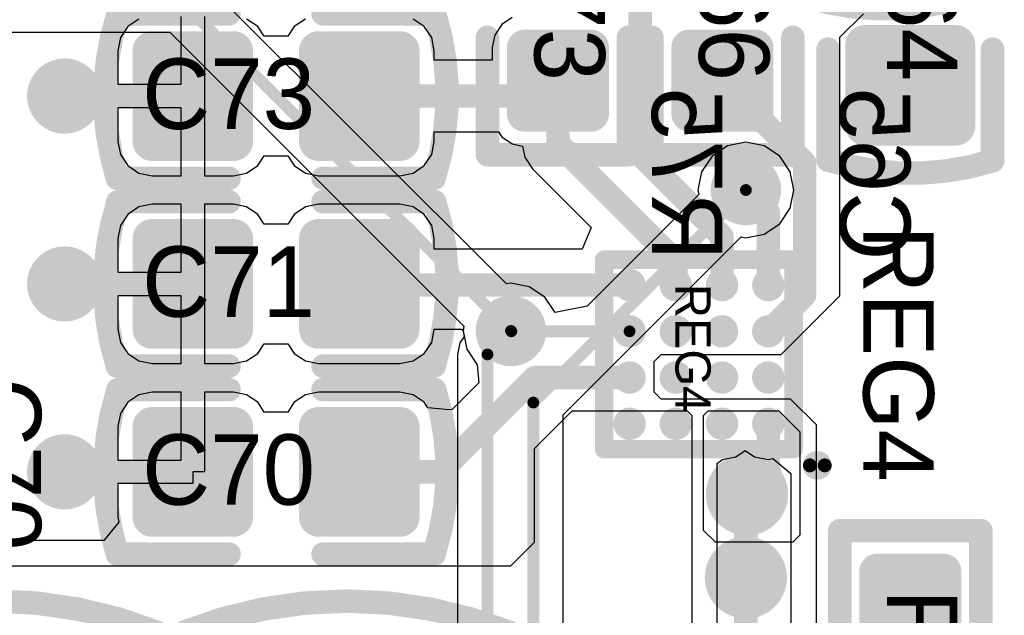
# Model space of a CAD drawing. Header units: millimetres. Extents: x 1.4 to 10.4, y 0 to 10.9.
# Tile 54 of 177: x 4.461 to 4.88, y 4.374 to 4.628. Entities that reach past the tile are written whole.
import ezdxf

# ---------------------------------------------------------------- set-up
doc = ezdxf.new("R2010")
doc.units = ezdxf.units.MM
doc.header["$MEASUREMENT"] = 0
for name, color, linetype in [('BottomLayer', 5, 'Continuous'), ('BottomOverlay', 54, 'Continuous'), ('DrillDrawing', 1, 'Continuous'), ('DrillGuide', 244, 'Continuous'), ('InternalPlane1', 76, 'Continuous'), ('InternalPlane2', 16, 'Continuous'), ('Mechanical31', 56, 'Continuous'), ('MultiLayer', 9, 'Continuous'), ('TopLayer', 1, 'Continuous'), ('TopOverlay', 2, 'Continuous'), ('TopPaste', 8, 'Continuous'), ('TopSolder', 216, 'Continuous')]:
    doc.layers.add(name, color=color, linetype=linetype)

msp = doc.modelspace()

# ---------------------------------------------------------------- linework, layer by layer
at = {"layer": 'BottomLayer'}
for p, q in [((4.66803, 4.515), (4.53901, 4.64401)), ((4.27294, 4.62226), (4.52472, 4.62226)), ((4.52472, 4.62226), (4.65, 4.49697)), ((4.7622, 4.57384), (4.75558, 4.56942)), ((4.77, 4.57539), (4.7622, 4.57384)), ((4.7778, 4.57384), (4.77, 4.57539)), ((4.78442, 4.56942), (4.7778, 4.57384)), ((4.75558, 4.56942), (4.75116, 4.5628)), ((4.78884, 4.5628), (4.78442, 4.56942)), ((4.75116, 4.5628), (4.74961, 4.555)), ((4.79039, 4.555), (4.78884, 4.5628)), ((4.75, 4.55302), (4.7025, 4.50552)), ((4.74961, 4.555), (4.75, 4.55302)), ((4.78884, 4.5472), (4.79039, 4.555)), ((4.78442, 4.54058), (4.78884, 4.5472)), ((4.7778, 4.53616), (4.78442, 4.54058)), ((4.69226, 4.45923), (4.76802, 4.535)), ((4.76802, 4.535), (4.77, 4.53461)), ((4.77, 4.53461), (4.7778, 4.53616)), ((4.67, 4.51539), (4.66803, 4.515)), ((4.6778, 4.51384), (4.67, 4.51539)), ((4.68442, 4.50942), (4.6778, 4.51384)), ((4.68884, 4.5028), (4.68442, 4.50942)), ((4.7025, 4.50552), (4.68884, 4.5028)), ((4.65, 4.49697), (4.64961, 4.495)), ((4.64961, 4.495), (4.65008, 4.49265)), ((4.64823, 4.48988), (4.64726, 4.485)), ((4.65008, 4.49265), (4.64823, 4.48988)), ((4.64726, 4.485), (4.64726, 4.11938)), ((4.69226, 4.10054), (4.69226, 4.45923))]:
    msp.add_line(p, q, dxfattribs=at)
for points, const_width in [([(4.53, 4.635), (4.67, 4.495)], 0.005), ([(4.67951, 4.46451), (4.77, 4.555)], 0.005), ([(4.66, 4.485), (4.67, 4.495)], 0.005), ([(4.66, 4.10384), (4.66, 4.485)], 0.005), ([(4.67951, 4.085), (4.67951, 4.46451)], 0.005), ([(4.77047, 4.42547), (4.78, 4.435)], 0.01), ([(4.77, 4.425), (4.77047, 4.42547)], 0.01), ([(4.77, 4.39), (4.77, 4.425)], 0.01), ([(4.77, 4.36043), (4.77, 4.39)], 0.01)]:
    msp.add_lwpolyline(points, dxfattribs=dict(at, const_width=const_width))
for points, const_width in [([(4.474, 4.595, 1), (4.486, 4.595, 1)], 0.012), ([(4.765, 4.555, 1), (4.775, 4.555, 1)], 0.01), ([(4.76875, 4.555, 1), (4.77125, 4.555, 1)], 0.0025), ([(4.474, 4.515, 1), (4.486, 4.515, 1)], 0.012), ([(4.665, 4.495, 1), (4.675, 4.495, 1)], 0.01), ([(4.66875, 4.495, 1), (4.67125, 4.495, 1)], 0.0025), ([(4.66875, 4.495, 1), (4.67125, 4.495, 1)], 0.0025), ([(4.65875, 4.485, 1), (4.66125, 4.485, 1)], 0.0025), ([(4.65875, 4.485, 1), (4.66125, 4.485, 1)], 0.0025), ([(4.67826, 4.46451, 1), (4.68076, 4.46451, 1)], 0.0025), ([(4.67826, 4.46451, 1), (4.68076, 4.46451, 1)], 0.0025), ([(4.474, 4.435, 1), (4.486, 4.435, 1)], 0.012), ([(4.76297, 4.42547, 1), (4.77797, 4.42547, 1)], 0.015), ([(4.7775, 4.435, 1), (4.7825, 4.435, 1)], 0.005), ([(4.76797, 4.42547, 1), (4.77297, 4.42547, 1)], 0.005), ([(4.76797, 4.42547, 1), (4.77297, 4.42547, 1)], 0.005), ([(4.7675, 4.425, 1), (4.7725, 4.425, 1)], 0.005), ([(4.7675, 4.425, 1), (4.7725, 4.425, 1)], 0.005), ([(4.7625, 4.39, 1), (4.7775, 4.39, 1)], 0.015), ([(4.7675, 4.39, 1), (4.7725, 4.39, 1)], 0.005), ([(4.7675, 4.39, 1), (4.7725, 4.39, 1)], 0.005)]:
    msp.add_lwpolyline(points, format="xyb", close=True, dxfattribs=dict(at, const_width=const_width))
at = {"layer": 'BottomOverlay', "const_width": 0.01}
msp.add_lwpolyline([(4.86476, 4.63767, -0.154963), (4.79515, 4.6374)], format="xyb", dxfattribs=at)
at = {"layer": 'DrillDrawing'}
for points, const_width in [([(4.477, 4.595, 1), (4.483, 4.595, 1)], 0.006), ([(4.7675, 4.555, 1), (4.7725, 4.555, 1)], 0.005), ([(4.477, 4.515, 1), (4.483, 4.515, 1)], 0.006), ([(4.6675, 4.495, 1), (4.6725, 4.495, 1)], 0.005), ([(4.477, 4.435, 1), (4.483, 4.435, 1)], 0.006), ([(4.76672, 4.42547, 1), (4.77422, 4.42547, 1)], 0.0075), ([(4.76625, 4.39, 1), (4.77375, 4.39, 1)], 0.0075)]:
    msp.add_lwpolyline(points, format="xyb", close=True, dxfattribs=dict(at, const_width=const_width))
at = {"layer": 'DrillGuide'}
for points, const_width in [([(4.477, 4.595, 1), (4.483, 4.595, 1)], 0.006), ([(4.7675, 4.555, 1), (4.7725, 4.555, 1)], 0.005), ([(4.477, 4.515, 1), (4.483, 4.515, 1)], 0.006), ([(4.6675, 4.495, 1), (4.6725, 4.495, 1)], 0.005), ([(4.477, 4.435, 1), (4.483, 4.435, 1)], 0.006), ([(4.76672, 4.42547, 1), (4.77422, 4.42547, 1)], 0.0075), ([(4.76625, 4.39, 1), (4.77375, 4.39, 1)], 0.0075)]:
    msp.add_lwpolyline(points, format="xyb", close=True, dxfattribs=dict(at, const_width=const_width))
at = {"layer": 'InternalPlane1', "const_width": 0.015}
for points in [[(4.7625, 4.555, 1), (4.7775, 4.555, 1)], [(4.6625, 4.495, 1), (4.6775, 4.495, 1)]]:
    msp.add_lwpolyline(points, format="xyb", close=True, dxfattribs=at)
at = {"layer": 'InternalPlane2'}
for points, const_width in [([(4.472, 4.595, 1), (4.488, 4.595, 1)], 0.016), ([(4.7625, 4.555, 1), (4.7775, 4.555, 1)], 0.015), ([(4.472, 4.515, 1), (4.488, 4.515, 1)], 0.016), ([(4.6625, 4.495, 1), (4.6775, 4.495, 1)], 0.015), ([(4.472, 4.435, 1), (4.488, 4.435, 1)], 0.016), ([(4.76172, 4.42547, 1), (4.77922, 4.42547, 1)], 0.0175), ([(4.76125, 4.39, 1), (4.77875, 4.39, 1)], 0.0175)]:
    msp.add_lwpolyline(points, format="xyb", close=True, dxfattribs=dict(at, const_width=const_width))
at = {"layer": 'MultiLayer'}
for points, const_width in [([(4.474, 4.595, 1), (4.486, 4.595, 1)], 0.012), ([(4.765, 4.555, 1), (4.775, 4.555, 1)], 0.01), ([(4.474, 4.515, 1), (4.486, 4.515, 1)], 0.012), ([(4.665, 4.495, 1), (4.675, 4.495, 1)], 0.01), ([(4.474, 4.435, 1), (4.486, 4.435, 1)], 0.012), ([(4.76297, 4.42547, 1), (4.77797, 4.42547, 1)], 0.015), ([(4.7625, 4.39, 1), (4.7775, 4.39, 1)], 0.015)]:
    msp.add_lwpolyline(points, format="xyb", close=True, dxfattribs=dict(at, const_width=const_width))
at = {"layer": 'TopLayer'}
for p, q in [((4.51165, 4.62779), (4.50691, 4.62462)), ((4.52957, 4.6), (4.52957, 4.6289)), ((4.53957, 4.6289), (4.53957, 4.595)), ((4.56222, 4.62462), (4.55748, 4.62779)), ((4.58252, 4.62779), (4.57778, 4.62462)), ((4.63309, 4.62462), (4.62835, 4.62779)), ((4.67054, 4.62847), (4.66606, 4.62547)), ((4.81, 4.62), (4.82, 4.63)), ((4.50691, 4.62462), (4.50374, 4.61988)), ((4.565, 4.62047), (4.56222, 4.62462)), ((4.57778, 4.62462), (4.575, 4.62047)), ((4.63626, 4.61988), (4.63309, 4.62462)), ((4.66606, 4.62547), (4.66307, 4.62099)), ((4.50374, 4.61988), (4.50263, 4.61429)), ((4.575, 4.62047), (4.565, 4.62047)), ((4.63737, 4.61429), (4.63626, 4.61988)), ((4.66307, 4.62099), (4.66202, 4.61571)), ((4.81, 4.51), (4.81, 4.62)), ((4.66202, 4.61571), (4.66202, 4.61029)), ((4.50263, 4.61429), (4.50263, 4.6)), ((4.63737, 4.61029), (4.63737, 4.61429)), ((4.66202, 4.61029), (4.63737, 4.61029)), ((4.50263, 4.6), (4.52957, 4.6)), ((4.53957, 4.595), (4.53957, 4.5611)), ((4.52957, 4.59), (4.50263, 4.59)), ((4.50263, 4.59), (4.50263, 4.57571)), ((4.52957, 4.5611), (4.52957, 4.59)), ((4.63737, 4.57571), (4.63737, 4.57971)), ((4.63737, 4.57971), (4.66465, 4.57971)), ((4.66465, 4.57971), (4.66606, 4.5776)), ((4.66606, 4.5776), (4.67054, 4.5746)), ((4.50263, 4.57571), (4.50374, 4.57012)), ((4.63626, 4.57012), (4.63737, 4.57571)), ((4.67054, 4.5746), (4.67492, 4.57373)), ((4.67492, 4.57373), (4.67587, 4.56895)), ((4.50374, 4.57012), (4.50691, 4.56538)), ((4.56222, 4.56538), (4.565, 4.56953)), ((4.565, 4.56953), (4.575, 4.56953)), ((4.575, 4.56953), (4.57778, 4.56538)), ((4.63309, 4.56538), (4.63626, 4.57012)), ((4.67587, 4.56895), (4.67919, 4.56398)), ((4.50691, 4.56538), (4.51165, 4.56221)), ((4.55748, 4.56221), (4.56222, 4.56538)), ((4.57778, 4.56538), (4.58252, 4.56221)), ((4.62835, 4.56221), (4.63309, 4.56538)), ((4.51165, 4.56221), (4.51724, 4.5611)), ((4.51724, 4.5611), (4.52957, 4.5611)), ((4.53957, 4.5611), (4.55189, 4.5611)), ((4.55189, 4.5611), (4.55748, 4.56221)), ((4.58252, 4.56221), (4.58811, 4.5611)), ((4.58811, 4.5611), (4.62276, 4.5611)), ((4.62276, 4.5611), (4.62835, 4.56221)), ((4.67919, 4.56398), (4.70411, 4.53906)), ((4.51165, 4.54779), (4.50691, 4.54462)), ((4.51724, 4.5489), (4.51165, 4.54779)), ((4.52957, 4.5489), (4.51724, 4.5489)), ((4.52957, 4.52), (4.52957, 4.5489)), ((4.55189, 4.5489), (4.53957, 4.5489)), ((4.53957, 4.5489), (4.53957, 4.515)), ((4.55748, 4.54779), (4.55189, 4.5489)), ((4.56222, 4.54462), (4.55748, 4.54779)), ((4.58252, 4.54779), (4.57778, 4.54462)), ((4.58811, 4.5489), (4.58252, 4.54779)), ((4.62276, 4.5489), (4.58811, 4.5489)), ((4.62835, 4.54779), (4.62276, 4.5489)), ((4.63309, 4.54462), (4.62835, 4.54779)), ((4.50691, 4.54462), (4.50374, 4.53988)), ((4.565, 4.54047), (4.56222, 4.54462)), ((4.57778, 4.54462), (4.575, 4.54047)), ((4.63626, 4.53988), (4.63309, 4.54462)), ((4.50374, 4.53988), (4.50263, 4.53429)), ((4.575, 4.54047), (4.565, 4.54047)), ((4.63737, 4.53429), (4.63626, 4.53988)), ((4.70411, 4.53906), (4.70028, 4.52982)), ((4.50263, 4.53429), (4.50263, 4.52)), ((4.63737, 4.52982), (4.63737, 4.53429)), ((4.70028, 4.52982), (4.63737, 4.52982)), ((4.50263, 4.52), (4.52957, 4.52)), ((4.53957, 4.515), (4.53957, 4.4811)), ((4.52957, 4.51), (4.50263, 4.51)), ((4.50263, 4.51), (4.50263, 4.49571)), ((4.52957, 4.4811), (4.52957, 4.51)), ((4.785, 4.485), (4.81, 4.51)), ((4.50263, 4.49571), (4.50374, 4.49012)), ((4.63626, 4.49012), (4.63736, 4.49567)), ((4.63736, 4.49567), (4.6375, 4.49571)), ((4.6375, 4.49571), (4.64903, 4.49571)), ((4.64903, 4.49571), (4.64961, 4.495)), ((4.64961, 4.495), (4.65116, 4.4872)), ((4.50374, 4.49012), (4.50691, 4.48538)), ((4.56222, 4.48538), (4.565, 4.48953)), ((4.565, 4.48953), (4.575, 4.48953)), ((4.575, 4.48953), (4.57778, 4.48538)), ((4.63309, 4.48538), (4.63626, 4.49012)), ((4.50691, 4.48538), (4.51165, 4.48221)), ((4.55748, 4.48221), (4.56222, 4.48538)), ((4.57778, 4.48538), (4.58252, 4.48221)), ((4.62835, 4.48221), (4.63309, 4.48538)), ((4.65116, 4.4872), (4.65558, 4.48058)), ((4.731, 4.482), (4.734, 4.485)), ((4.734, 4.485), (4.785, 4.485)), ((4.51165, 4.48221), (4.51724, 4.4811)), ((4.51724, 4.4811), (4.52957, 4.4811)), ((4.53957, 4.4811), (4.55189, 4.4811)), ((4.55189, 4.4811), (4.55748, 4.48221)), ((4.58252, 4.48221), (4.58811, 4.4811)), ((4.58811, 4.4811), (4.62276, 4.4811)), ((4.62276, 4.4811), (4.62835, 4.48221)), ((4.65558, 4.48058), (4.65633, 4.47296)), ((4.731, 4.469), (4.731, 4.482)), ((4.65633, 4.47296), (4.64499, 4.46162)), ((4.51724, 4.4689), (4.51165, 4.46779)), ((4.52957, 4.4689), (4.51724, 4.4689)), ((4.52957, 4.44), (4.52957, 4.4689)), ((4.55189, 4.4689), (4.53957, 4.4689)), ((4.53957, 4.4689), (4.53957, 4.435)), ((4.55748, 4.46779), (4.55189, 4.4689)), ((4.58811, 4.4689), (4.58252, 4.46779)), ((4.62276, 4.4689), (4.58811, 4.4689)), ((4.62835, 4.46779), (4.62276, 4.4689)), ((4.734, 4.466), (4.731, 4.469)), ((4.50691, 4.46462), (4.50374, 4.45988)), ((4.51165, 4.46779), (4.50691, 4.46462)), ((4.56222, 4.46462), (4.55748, 4.46779)), ((4.565, 4.46047), (4.56222, 4.46462)), ((4.57778, 4.46462), (4.575, 4.46047)), ((4.58252, 4.46779), (4.57778, 4.46462)), ((4.63309, 4.46462), (4.62835, 4.46779)), ((4.63468, 4.46224), (4.63309, 4.46462)), ((4.789, 4.466), (4.734, 4.466)), ((4.8, 4.455), (4.789, 4.466)), ((4.50374, 4.45988), (4.50263, 4.45429)), ((4.575, 4.46047), (4.565, 4.46047)), ((4.64366, 4.46136), (4.63468, 4.46224)), ((4.64499, 4.46162), (4.64366, 4.46136)), ((4.68, 4.445), (4.696, 4.461)), ((4.696, 4.461), (4.745, 4.461)), ((4.745, 4.461), (4.747, 4.459)), ((4.752, 4.459), (4.754, 4.461)), ((4.754, 4.461), (4.784, 4.461)), ((4.784, 4.461), (4.793, 4.452)), ((4.747, 4.459), (4.747, 4.303)), ((4.752, 4.41), (4.752, 4.459)), ((4.50263, 4.45429), (4.50263, 4.44)), ((4.793, 4.452), (4.793, 4.408)), ((4.8, 4.35), (4.8, 4.455)), ((4.68, 4.405), (4.68, 4.445)), ((4.76566, 4.44142), (4.76968, 4.4441)), ((4.76968, 4.4441), (4.77371, 4.44142)), ((4.50263, 4.44), (4.52957, 4.44)), ((4.75782, 4.4386), (4.75984, 4.44026)), ((4.75782, 4.303), (4.75782, 4.4386)), ((4.75984, 4.44026), (4.76566, 4.44142)), ((4.77371, 4.44142), (4.77953, 4.44026)), ((4.77953, 4.44026), (4.78145, 4.44064)), ((4.78145, 4.44064), (4.78918, 4.4343)), ((4.53957, 4.435), (4.53457, 4.435)), ((4.53457, 4.435), (4.53457, 4.43)), ((4.78918, 4.4343), (4.78918, 4.35)), ((4.53457, 4.43), (4.50263, 4.43)), ((4.50263, 4.43), (4.50263, 4.41571)), ((4.50306, 4.41355), (4.49672, 4.40582)), ((4.50263, 4.41571), (4.50306, 4.41355)), ((4.757, 4.405), (4.752, 4.41)), ((4.49672, 4.40582), (4.38448, 4.40582)), ((4.793, 4.408), (4.79, 4.405)), ((4.67, 4.395), (4.68, 4.405)), ((4.79, 4.405), (4.757, 4.405)), ((4.38, 4.395), (4.67, 4.395))]:
    msp.add_line(p, q, dxfattribs=at)
for points, const_width in [([(4.725, 4.57), (4.725, 4.72)], 0.01), ([(4.68346, 4.595), (4.69, 4.60154)], 0.01), ([(4.69, 4.5748), (4.69, 4.60154)], 0.01), ([(4.76, 4.60154), (4.795, 4.56654)], 0.01), ([(4.48, 4.595), (4.53457, 4.595)], 0.01), ([(4.60543, 4.595), (4.68346, 4.595)], 0.01), ([(4.69, 4.5748), (4.74016, 4.52464)], 0.01), ([(4.725, 4.57), (4.75984, 4.53516)], 0.01), ([(4.795, 4.5102), (4.795, 4.56654)], 0.01), ([(4.77, 4.555), (4.77953, 4.54547)], 0.01), ([(4.77953, 4.51453), (4.77953, 4.54547)], 0.01), ([(4.75984, 4.51453), (4.75984, 4.53516)], 0.01), ([(4.74016, 4.51453), (4.74016, 4.52464)], 0.01), ([(4.48, 4.515), (4.53457, 4.515)], 0.01), ([(4.60543, 4.515), (4.60591, 4.51453)], 0.01), ([(4.60591, 4.51453), (4.72047, 4.51453)], 0.01), ([(4.77964, 4.49484), (4.795, 4.5102)], 0.01), ([(4.67, 4.495), (4.67016, 4.49484)], 0.005), ([(4.67016, 4.49484), (4.72047, 4.49484)], 0.005), ([(4.77953, 4.49484), (4.77964, 4.49484)], 0.01), ([(4.64, 4.435), (4.68016, 4.47516)], 0.01), ([(4.68016, 4.47516), (4.72047, 4.47516)], 0.01), ([(4.77953, 4.42547), (4.77953, 4.45547)], 0.01), ([(4.48, 4.435), (4.53457, 4.435)], 0.01), ([(4.60543, 4.435), (4.64, 4.435)], 0.01), ([(4.77, 4.425), (4.77047, 4.42547)], 0.01), ([(4.77047, 4.42547), (4.77953, 4.42547)], 0.01), ([(4.77, 4.39), (4.77, 4.425)], 0.01), ([(4.77, 4.355), (4.77, 4.39)], 0.01)]:
    msp.add_lwpolyline(points, dxfattribs=dict(at, const_width=const_width))
for points, const_width in [([(4.67406, 4.61571, 1), (4.6776, 4.61571, 1)], 0.00354), ([(4.7024, 4.61571, 1), (4.70594, 4.61571, 1)], 0.00354), ([(4.74406, 4.61571, 1), (4.7476, 4.61571, 1)], 0.00354), ([(4.7724, 4.61571, 1), (4.77594, 4.61571, 1)], 0.00354), ([(4.81854, 4.61689, 1), (4.82287, 4.61689, 1)], 0.00433), ([(4.85713, 4.61689, 1), (4.86146, 4.61689, 1)], 0.00433), ([(4.51508, 4.61429, 1), (4.51941, 4.61429, 1)], 0.00433), ([(4.54972, 4.61429, 1), (4.55405, 4.61429, 1)], 0.00433), ([(4.58594, 4.61429, 1), (4.59028, 4.61429, 1)], 0.00433), ([(4.62059, 4.61429, 1), (4.62492, 4.61429, 1)], 0.00433), ([(4.474, 4.595, 1), (4.486, 4.595, 1)], 0.012), ([(4.6875, 4.60154, 1), (4.6925, 4.60154, 1)], 0.005), ([(4.6875, 4.60154, 1), (4.6925, 4.60154, 1)], 0.005), ([(4.7575, 4.60154, 1), (4.7625, 4.60154, 1)], 0.005), ([(4.4775, 4.595, 1), (4.4825, 4.595, 1)], 0.005), ([(4.53207, 4.595, 1), (4.53707, 4.595, 1)], 0.005), ([(4.60293, 4.595, 1), (4.60793, 4.595, 1)], 0.005), ([(4.68096, 4.595, 1), (4.68596, 4.595, 1)], 0.005), ([(4.68096, 4.595, 1), (4.68596, 4.595, 1)], 0.005), ([(4.67406, 4.58736, 1), (4.6776, 4.58736, 1)], 0.00354), ([(4.7024, 4.58736, 1), (4.70594, 4.58736, 1)], 0.00354), ([(4.74406, 4.58736, 1), (4.7476, 4.58736, 1)], 0.00354), ([(4.7724, 4.58736, 1), (4.77594, 4.58736, 1)], 0.00354), ([(4.81854, 4.58224, 1), (4.82287, 4.58224, 1)], 0.00433), ([(4.85713, 4.58224, 1), (4.86146, 4.58224, 1)], 0.00433), ([(4.51508, 4.57571, 1), (4.51941, 4.57571, 1)], 0.00433), ([(4.54972, 4.57571, 1), (4.55405, 4.57571, 1)], 0.00433), ([(4.58594, 4.57571, 1), (4.59028, 4.57571, 1)], 0.00433), ([(4.62059, 4.57571, 1), (4.62492, 4.57571, 1)], 0.00433), ([(4.6875, 4.5748, 1), (4.6925, 4.5748, 1)], 0.005), ([(4.6875, 4.5748, 1), (4.6925, 4.5748, 1)], 0.005), ([(4.7225, 4.57, 1), (4.7275, 4.57, 1)], 0.005), ([(4.7225, 4.57, 1), (4.7275, 4.57, 1)], 0.005), ([(4.7925, 4.56654, 1), (4.7975, 4.56654, 1)], 0.005), ([(4.7925, 4.56654, 1), (4.7975, 4.56654, 1)], 0.005), ([(4.765, 4.555, 1), (4.775, 4.555, 1)], 0.01), ([(4.7675, 4.555, 1), (4.7725, 4.555, 1)], 0.005), ([(4.77703, 4.54547, 1), (4.78203, 4.54547, 1)], 0.005), ([(4.77703, 4.54547, 1), (4.78203, 4.54547, 1)], 0.005), ([(4.75734, 4.53516, 1), (4.76234, 4.53516, 1)], 0.005), ([(4.75734, 4.53516, 1), (4.76234, 4.53516, 1)], 0.005), ([(4.51508, 4.53429, 1), (4.51941, 4.53429, 1)], 0.00433), ([(4.54972, 4.53429, 1), (4.55405, 4.53429, 1)], 0.00433), ([(4.58594, 4.53429, 1), (4.59028, 4.53429, 1)], 0.00433), ([(4.62059, 4.53429, 1), (4.62492, 4.53429, 1)], 0.00433), ([(4.474, 4.515, 1), (4.486, 4.515, 1)], 0.012), ([(4.73766, 4.52464, 1), (4.74266, 4.52464, 1)], 0.005), ([(4.73766, 4.52464, 1), (4.74266, 4.52464, 1)], 0.005), ([(4.4775, 4.515, 1), (4.4825, 4.515, 1)], 0.005), ([(4.53207, 4.515, 1), (4.53707, 4.515, 1)], 0.005), ([(4.60293, 4.515, 1), (4.60793, 4.515, 1)], 0.005), ([(4.60341, 4.51453, 1), (4.60841, 4.51453, 1)], 0.005), ([(4.60341, 4.51453, 1), (4.60841, 4.51453, 1)], 0.005), ([(4.71797, 4.51453, 1), (4.72297, 4.51453, 1)], 0.005), ([(4.71801, 4.51453, 1), (4.72293, 4.51453, 1)], 0.00492), ([(4.73766, 4.51453, 1), (4.74266, 4.51453, 1)], 0.005), ([(4.7377, 4.51453, 1), (4.74262, 4.51453, 1)], 0.00492), ([(4.75734, 4.51453, 1), (4.76234, 4.51453, 1)], 0.005), ([(4.75738, 4.51453, 1), (4.7623, 4.51453, 1)], 0.00492), ([(4.77703, 4.51453, 1), (4.78203, 4.51453, 1)], 0.005), ([(4.77707, 4.51453, 1), (4.78199, 4.51453, 1)], 0.00492), ([(4.7925, 4.5102, 1), (4.7975, 4.5102, 1)], 0.005), ([(4.7925, 4.5102, 1), (4.7975, 4.5102, 1)], 0.005), ([(4.665, 4.495, 1), (4.675, 4.495, 1)], 0.01), ([(4.51508, 4.49571, 1), (4.51941, 4.49571, 1)], 0.00433), ([(4.54972, 4.49571, 1), (4.55405, 4.49571, 1)], 0.00433), ([(4.58594, 4.49571, 1), (4.59028, 4.49571, 1)], 0.00433), ([(4.62059, 4.49571, 1), (4.62492, 4.49571, 1)], 0.00433), ([(4.66875, 4.495, 1), (4.67125, 4.495, 1)], 0.0025), ([(4.66891, 4.49484, 1), (4.67141, 4.49484, 1)], 0.0025), ([(4.66891, 4.49484, 1), (4.67141, 4.49484, 1)], 0.0025), ([(4.71801, 4.49484, 1), (4.72293, 4.49484, 1)], 0.00492), ([(4.71922, 4.49484, 1), (4.72172, 4.49484, 1)], 0.0025), ([(4.7377, 4.49484, 1), (4.74262, 4.49484, 1)], 0.00492), ([(4.75738, 4.49484, 1), (4.7623, 4.49484, 1)], 0.00492), ([(4.77703, 4.49484, 1), (4.78203, 4.49484, 1)], 0.005), ([(4.77707, 4.49484, 1), (4.78199, 4.49484, 1)], 0.00492), ([(4.77714, 4.49484, 1), (4.78214, 4.49484, 1)], 0.005), ([(4.77714, 4.49484, 1), (4.78214, 4.49484, 1)], 0.005), ([(4.67766, 4.47516, 1), (4.68266, 4.47516, 1)], 0.005), ([(4.67766, 4.47516, 1), (4.68266, 4.47516, 1)], 0.005), ([(4.71797, 4.47516, 1), (4.72297, 4.47516, 1)], 0.005), ([(4.71801, 4.47516, 1), (4.72293, 4.47516, 1)], 0.00492), ([(4.7377, 4.47516, 1), (4.74262, 4.47516, 1)], 0.00492), ([(4.75738, 4.47516, 1), (4.7623, 4.47516, 1)], 0.00492), ([(4.77707, 4.47516, 1), (4.78199, 4.47516, 1)], 0.00492), ([(4.71801, 4.45547, 1), (4.72293, 4.45547, 1)], 0.00492), ([(4.7377, 4.45547, 1), (4.74262, 4.45547, 1)], 0.00492), ([(4.75738, 4.45547, 1), (4.7623, 4.45547, 1)], 0.00492), ([(4.77703, 4.45547, 1), (4.78203, 4.45547, 1)], 0.005), ([(4.77707, 4.45547, 1), (4.78199, 4.45547, 1)], 0.00492), ([(4.51508, 4.45429, 1), (4.51941, 4.45429, 1)], 0.00433), ([(4.54972, 4.45429, 1), (4.55405, 4.45429, 1)], 0.00433), ([(4.58594, 4.45429, 1), (4.59028, 4.45429, 1)], 0.00433), ([(4.62059, 4.45429, 1), (4.62492, 4.45429, 1)], 0.00433), ([(4.474, 4.435, 1), (4.486, 4.435, 1)], 0.012), ([(4.4775, 4.435, 1), (4.4825, 4.435, 1)], 0.005), ([(4.53207, 4.435, 1), (4.53707, 4.435, 1)], 0.005), ([(4.60293, 4.435, 1), (4.60793, 4.435, 1)], 0.005), ([(4.6375, 4.435, 1), (4.6425, 4.435, 1)], 0.005), ([(4.6375, 4.435, 1), (4.6425, 4.435, 1)], 0.005), ([(4.76297, 4.42547, 1), (4.77797, 4.42547, 1)], 0.015), ([(4.76797, 4.42547, 1), (4.77297, 4.42547, 1)], 0.005), ([(4.76797, 4.42547, 1), (4.77297, 4.42547, 1)], 0.005), ([(4.77703, 4.42547, 1), (4.78203, 4.42547, 1)], 0.005), ([(4.77703, 4.42547, 1), (4.78203, 4.42547, 1)], 0.005), ([(4.7675, 4.425, 1), (4.7725, 4.425, 1)], 0.005), ([(4.7675, 4.425, 1), (4.7725, 4.425, 1)], 0.005), ([(4.51508, 4.41571, 1), (4.51941, 4.41571, 1)], 0.00433), ([(4.54972, 4.41571, 1), (4.55405, 4.41571, 1)], 0.00433), ([(4.58594, 4.41571, 1), (4.59028, 4.41571, 1)], 0.00433), ([(4.62059, 4.41571, 1), (4.62492, 4.41571, 1)], 0.00433), ([(4.7625, 4.39, 1), (4.7775, 4.39, 1)], 0.015), ([(4.7675, 4.39, 1), (4.7725, 4.39, 1)], 0.005), ([(4.7675, 4.39, 1), (4.7725, 4.39, 1)], 0.005), ([(4.82406, 4.39264, 1), (4.8276, 4.39264, 1)], 0.00354), ([(4.8524, 4.39264, 1), (4.85594, 4.39264, 1)], 0.00354)]:
    msp.add_lwpolyline(points, format="xyb", close=True, dxfattribs=dict(at, const_width=const_width))
for points in [[(4.70417, 4.58382), (4.70417, 4.61925), (4.67583, 4.58382), (4.67583, 4.61925)], [(4.77417, 4.58382), (4.77417, 4.61925), (4.74583, 4.58382), (4.74583, 4.61925)], [(4.85929, 4.57791), (4.85929, 4.62122), (4.82071, 4.57791), (4.82071, 4.62122)], [(4.51724, 4.57138), (4.55189, 4.57138), (4.51724, 4.61862), (4.55189, 4.61862)], [(4.58811, 4.57138), (4.62276, 4.57138), (4.58811, 4.61862), (4.62276, 4.61862)], [(4.70772, 4.58736), (4.70772, 4.61571), (4.67228, 4.58736), (4.67228, 4.61571)], [(4.77772, 4.58736), (4.77772, 4.61571), (4.74228, 4.58736), (4.74228, 4.61571)], [(4.86362, 4.58224), (4.86362, 4.61689), (4.81638, 4.58224), (4.81638, 4.61689)], [(4.51291, 4.57571), (4.55622, 4.57571), (4.51291, 4.61429), (4.55622, 4.61429)], [(4.58378, 4.57571), (4.62709, 4.57571), (4.58378, 4.61429), (4.62709, 4.61429)], [(4.51724, 4.49138), (4.55189, 4.49138), (4.51724, 4.53862), (4.55189, 4.53862)], [(4.58811, 4.49138), (4.62276, 4.49138), (4.58811, 4.53862), (4.62276, 4.53862)], [(4.51291, 4.49571), (4.55622, 4.49571), (4.51291, 4.53429), (4.55622, 4.53429)], [(4.58378, 4.49571), (4.62709, 4.49571), (4.58378, 4.53429), (4.62709, 4.53429)], [(4.51724, 4.41138), (4.55189, 4.41138), (4.51724, 4.45862), (4.55189, 4.45862)], [(4.58811, 4.41138), (4.62276, 4.41138), (4.58811, 4.45862), (4.62276, 4.45862)], [(4.51291, 4.41571), (4.55622, 4.41571), (4.51291, 4.45429), (4.55622, 4.45429)], [(4.58378, 4.41571), (4.62709, 4.41571), (4.58378, 4.45429), (4.62709, 4.45429)], [(4.85772, 4.36429), (4.85772, 4.39264), (4.82228, 4.36429), (4.82228, 4.39264)], [(4.85417, 4.36075), (4.85417, 4.39618), (4.82583, 4.36075), (4.82583, 4.39618)]]:
    msp.add_solid(points, dxfattribs=at)
at = {"layer": 'TopOverlay', "const_width": 0.01}
for points in [[(4.5024, 4.56015, -0.154963), (4.50267, 4.62976)], [(4.6376, 4.62985, -0.154963), (4.63733, 4.56024)], [(4.87485, 4.5674, -0.154963), (4.80524, 4.56767)], [(4.5024, 4.48015, -0.154963), (4.50267, 4.54976)], [(4.6376, 4.54985, -0.154963), (4.63733, 4.48024)], [(4.5024, 4.40015, -0.154963), (4.50267, 4.46976)], [(4.6376, 4.46985, -0.154963), (4.63733, 4.40024)], [(4.38036, 4.36659, -0.193223), (4.52007, 4.36642)], [(4.53036, 4.36659, -0.193223), (4.67007, 4.36642)]]:
    msp.add_lwpolyline(points, format="xyb", dxfattribs=at)
at = {"layer": 'TopOverlay'}
for points, const_width in [([(4.50267, 4.63), (4.55, 4.63)], 0.01), ([(4.59, 4.63), (4.6376, 4.63)], 0.01), ([(4.66, 4.57), (4.66, 4.62)], 0.01), ([(4.72, 4.57), (4.72, 4.62)], 0.01), ([(4.73, 4.57), (4.73, 4.62)], 0.01), ([(4.79, 4.57), (4.79, 4.62)], 0.01), ([(4.805, 4.56767), (4.805, 4.615)], 0.01), ([(4.875, 4.5674), (4.875, 4.615)], 0.01), ([(4.66, 4.57), (4.72, 4.57)], 0.01), ([(4.73, 4.57), (4.79, 4.57)], 0.01), ([(4.5024, 4.56), (4.55, 4.56)], 0.01), ([(4.59, 4.56), (4.63733, 4.56)], 0.01), ([(4.50267, 4.55), (4.55, 4.55)], 0.01), ([(4.59, 4.55), (4.6376, 4.55)], 0.01), ([(4.70965, 4.52535), (4.79035, 4.52535)], 0.00787), ([(4.70965, 4.44465), (4.70965, 4.52535)], 0.00787), ([(4.79035, 4.44465), (4.79035, 4.52535)], 0.00787), ([(4.5024, 4.48), (4.55, 4.48)], 0.01), ([(4.59, 4.48), (4.63733, 4.48)], 0.01), ([(4.50267, 4.47), (4.55, 4.47)], 0.01), ([(4.59, 4.47), (4.6376, 4.47)], 0.01), ([(4.70965, 4.44465), (4.79035, 4.44465)], 0.00787), ([(4.81, 4.41), (4.87, 4.41)], 0.01), ([(4.81, 4.36), (4.81, 4.41)], 0.01), ([(4.87, 4.36), (4.87, 4.41)], 0.01), ([(4.5024, 4.4), (4.55, 4.4)], 0.01), ([(4.59, 4.4), (4.63733, 4.4)], 0.01)]:
    msp.add_lwpolyline(points, dxfattribs=dict(at, const_width=const_width))
for points, const_width in [([(4.50017, 4.63, 1), (4.50517, 4.63, 1)], 0.005), ([(4.50017, 4.62976, 1), (4.50517, 4.62976, 1)], 0.005), ([(4.5475, 4.63, 1), (4.5525, 4.63, 1)], 0.005), ([(4.5875, 4.63, 1), (4.5925, 4.63, 1)], 0.005), ([(4.6351, 4.63, 1), (4.6401, 4.63, 1)], 0.005), ([(4.6351, 4.62985, 1), (4.6401, 4.62985, 1)], 0.005), ([(4.6575, 4.62, 1), (4.6625, 4.62, 1)], 0.005), ([(4.7175, 4.62, 1), (4.7225, 4.62, 1)], 0.005), ([(4.7275, 4.62, 1), (4.7325, 4.62, 1)], 0.005), ([(4.7875, 4.62, 1), (4.7925, 4.62, 1)], 0.005), ([(4.8025, 4.615, 1), (4.8075, 4.615, 1)], 0.005), ([(4.8725, 4.615, 1), (4.8775, 4.615, 1)], 0.005), ([(4.6575, 4.57, 1), (4.6625, 4.57, 1)], 0.005), ([(4.6575, 4.57, 1), (4.6625, 4.57, 1)], 0.005), ([(4.7175, 4.57, 1), (4.7225, 4.57, 1)], 0.005), ([(4.7175, 4.57, 1), (4.7225, 4.57, 1)], 0.005), ([(4.7275, 4.57, 1), (4.7325, 4.57, 1)], 0.005), ([(4.7275, 4.57, 1), (4.7325, 4.57, 1)], 0.005), ([(4.7875, 4.57, 1), (4.7925, 4.57, 1)], 0.005), ([(4.7875, 4.57, 1), (4.7925, 4.57, 1)], 0.005), ([(4.8025, 4.56767, 1), (4.8075, 4.56767, 1)], 0.005), ([(4.80274, 4.56767, 1), (4.80774, 4.56767, 1)], 0.005), ([(4.87235, 4.5674, 1), (4.87735, 4.5674, 1)], 0.005), ([(4.8725, 4.5674, 1), (4.8775, 4.5674, 1)], 0.005), ([(4.4999, 4.56015, 1), (4.5049, 4.56015, 1)], 0.005), ([(4.4999, 4.56, 1), (4.5049, 4.56, 1)], 0.005), ([(4.5475, 4.56, 1), (4.5525, 4.56, 1)], 0.005), ([(4.5875, 4.56, 1), (4.5925, 4.56, 1)], 0.005), ([(4.63483, 4.56024, 1), (4.63983, 4.56024, 1)], 0.005), ([(4.63483, 4.56, 1), (4.63983, 4.56, 1)], 0.005), ([(4.50017, 4.55, 1), (4.50517, 4.55, 1)], 0.005), ([(4.50017, 4.54976, 1), (4.50517, 4.54976, 1)], 0.005), ([(4.5475, 4.55, 1), (4.5525, 4.55, 1)], 0.005), ([(4.5875, 4.55, 1), (4.5925, 4.55, 1)], 0.005), ([(4.6351, 4.55, 1), (4.6401, 4.55, 1)], 0.005), ([(4.6351, 4.54985, 1), (4.6401, 4.54985, 1)], 0.005), ([(4.70768, 4.52535, 1), (4.71161, 4.52535, 1)], 0.00394), ([(4.70768, 4.52535, 1), (4.71161, 4.52535, 1)], 0.00394), ([(4.78839, 4.52535, 1), (4.79232, 4.52535, 1)], 0.00394), ([(4.78839, 4.52535, 1), (4.79232, 4.52535, 1)], 0.00394), ([(4.4999, 4.48015, 1), (4.5049, 4.48015, 1)], 0.005), ([(4.4999, 4.48, 1), (4.5049, 4.48, 1)], 0.005), ([(4.5475, 4.48, 1), (4.5525, 4.48, 1)], 0.005), ([(4.5875, 4.48, 1), (4.5925, 4.48, 1)], 0.005), ([(4.63483, 4.48024, 1), (4.63983, 4.48024, 1)], 0.005), ([(4.63483, 4.48, 1), (4.63983, 4.48, 1)], 0.005), ([(4.50017, 4.47, 1), (4.50517, 4.47, 1)], 0.005), ([(4.50017, 4.46976, 1), (4.50517, 4.46976, 1)], 0.005), ([(4.5475, 4.47, 1), (4.5525, 4.47, 1)], 0.005), ([(4.5875, 4.47, 1), (4.5925, 4.47, 1)], 0.005), ([(4.6351, 4.47, 1), (4.6401, 4.47, 1)], 0.005), ([(4.6351, 4.46985, 1), (4.6401, 4.46985, 1)], 0.005), ([(4.70768, 4.44465, 1), (4.71161, 4.44465, 1)], 0.00394), ([(4.70768, 4.44465, 1), (4.71161, 4.44465, 1)], 0.00394), ([(4.78839, 4.44465, 1), (4.79232, 4.44465, 1)], 0.00394), ([(4.78839, 4.44465, 1), (4.79232, 4.44465, 1)], 0.00394), ([(4.80354, 4.43776, 1), (4.79724, 4.43776, 1)], 0.00591), ([(4.79577, 4.43776, 1), (4.79872, 4.43776, 1)], 0.00295), ([(4.80207, 4.43776, 1), (4.80502, 4.43776, 1)], 0.00295), ([(4.8075, 4.41, 1), (4.8125, 4.41, 1)], 0.005), ([(4.8075, 4.41, 1), (4.8125, 4.41, 1)], 0.005), ([(4.8675, 4.41, 1), (4.8725, 4.41, 1)], 0.005), ([(4.8675, 4.41, 1), (4.8725, 4.41, 1)], 0.005), ([(4.4999, 4.40015, 1), (4.5049, 4.40015, 1)], 0.005), ([(4.63483, 4.40024, 1), (4.63983, 4.40024, 1)], 0.005), ([(4.4999, 4.4, 1), (4.5049, 4.4, 1)], 0.005), ([(4.5475, 4.4, 1), (4.5525, 4.4, 1)], 0.005), ([(4.5875, 4.4, 1), (4.5925, 4.4, 1)], 0.005), ([(4.63483, 4.4, 1), (4.63983, 4.4, 1)], 0.005)]:
    msp.add_lwpolyline(points, format="xyb", close=True, dxfattribs=dict(at, const_width=const_width))
at = {"layer": 'TopPaste'}
for points, const_width in [([(4.67406, 4.61571, 1), (4.6776, 4.61571, 1)], 0.00354), ([(4.7024, 4.61571, 1), (4.70594, 4.61571, 1)], 0.00354), ([(4.74406, 4.61571, 1), (4.7476, 4.61571, 1)], 0.00354), ([(4.7724, 4.61571, 1), (4.77594, 4.61571, 1)], 0.00354), ([(4.81854, 4.61689, 1), (4.82287, 4.61689, 1)], 0.00433), ([(4.85713, 4.61689, 1), (4.86146, 4.61689, 1)], 0.00433), ([(4.51508, 4.61429, 1), (4.51941, 4.61429, 1)], 0.00433), ([(4.54972, 4.61429, 1), (4.55405, 4.61429, 1)], 0.00433), ([(4.58594, 4.61429, 1), (4.59028, 4.61429, 1)], 0.00433), ([(4.62059, 4.61429, 1), (4.62492, 4.61429, 1)], 0.00433), ([(4.67406, 4.58736, 1), (4.6776, 4.58736, 1)], 0.00354), ([(4.7024, 4.58736, 1), (4.70594, 4.58736, 1)], 0.00354), ([(4.74406, 4.58736, 1), (4.7476, 4.58736, 1)], 0.00354), ([(4.7724, 4.58736, 1), (4.77594, 4.58736, 1)], 0.00354), ([(4.81854, 4.58224, 1), (4.82287, 4.58224, 1)], 0.00433), ([(4.85713, 4.58224, 1), (4.86146, 4.58224, 1)], 0.00433), ([(4.51508, 4.57571, 1), (4.51941, 4.57571, 1)], 0.00433), ([(4.54972, 4.57571, 1), (4.55405, 4.57571, 1)], 0.00433), ([(4.58594, 4.57571, 1), (4.59028, 4.57571, 1)], 0.00433), ([(4.62059, 4.57571, 1), (4.62492, 4.57571, 1)], 0.00433), ([(4.51508, 4.53429, 1), (4.51941, 4.53429, 1)], 0.00433), ([(4.54972, 4.53429, 1), (4.55405, 4.53429, 1)], 0.00433), ([(4.58594, 4.53429, 1), (4.59028, 4.53429, 1)], 0.00433), ([(4.62059, 4.53429, 1), (4.62492, 4.53429, 1)], 0.00433), ([(4.71801, 4.51453, 1), (4.72293, 4.51453, 1)], 0.00492), ([(4.7377, 4.51453, 1), (4.74262, 4.51453, 1)], 0.00492), ([(4.75738, 4.51453, 1), (4.7623, 4.51453, 1)], 0.00492), ([(4.77707, 4.51453, 1), (4.78199, 4.51453, 1)], 0.00492), ([(4.51508, 4.49571, 1), (4.51941, 4.49571, 1)], 0.00433), ([(4.54972, 4.49571, 1), (4.55405, 4.49571, 1)], 0.00433), ([(4.58594, 4.49571, 1), (4.59028, 4.49571, 1)], 0.00433), ([(4.62059, 4.49571, 1), (4.62492, 4.49571, 1)], 0.00433), ([(4.71801, 4.49484, 1), (4.72293, 4.49484, 1)], 0.00492), ([(4.7377, 4.49484, 1), (4.74262, 4.49484, 1)], 0.00492), ([(4.75738, 4.49484, 1), (4.7623, 4.49484, 1)], 0.00492), ([(4.77707, 4.49484, 1), (4.78199, 4.49484, 1)], 0.00492), ([(4.71801, 4.47516, 1), (4.72293, 4.47516, 1)], 0.00492), ([(4.7377, 4.47516, 1), (4.74262, 4.47516, 1)], 0.00492), ([(4.75738, 4.47516, 1), (4.7623, 4.47516, 1)], 0.00492), ([(4.77707, 4.47516, 1), (4.78199, 4.47516, 1)], 0.00492), ([(4.71801, 4.45547, 1), (4.72293, 4.45547, 1)], 0.00492), ([(4.7377, 4.45547, 1), (4.74262, 4.45547, 1)], 0.00492), ([(4.75738, 4.45547, 1), (4.7623, 4.45547, 1)], 0.00492), ([(4.77707, 4.45547, 1), (4.78199, 4.45547, 1)], 0.00492), ([(4.51508, 4.45429, 1), (4.51941, 4.45429, 1)], 0.00433), ([(4.54972, 4.45429, 1), (4.55405, 4.45429, 1)], 0.00433), ([(4.58594, 4.45429, 1), (4.59028, 4.45429, 1)], 0.00433), ([(4.62059, 4.45429, 1), (4.62492, 4.45429, 1)], 0.00433), ([(4.51508, 4.41571, 1), (4.51941, 4.41571, 1)], 0.00433), ([(4.54972, 4.41571, 1), (4.55405, 4.41571, 1)], 0.00433), ([(4.58594, 4.41571, 1), (4.59028, 4.41571, 1)], 0.00433), ([(4.62059, 4.41571, 1), (4.62492, 4.41571, 1)], 0.00433), ([(4.82406, 4.39264, 1), (4.8276, 4.39264, 1)], 0.00354), ([(4.8524, 4.39264, 1), (4.85594, 4.39264, 1)], 0.00354)]:
    msp.add_lwpolyline(points, format="xyb", close=True, dxfattribs=dict(at, const_width=const_width))
for points in [[(4.70417, 4.58382), (4.70417, 4.61925), (4.67583, 4.58382), (4.67583, 4.61925)], [(4.77417, 4.58382), (4.77417, 4.61925), (4.74583, 4.58382), (4.74583, 4.61925)], [(4.85929, 4.57791), (4.85929, 4.62122), (4.82071, 4.57791), (4.82071, 4.62122)], [(4.51724, 4.57138), (4.55189, 4.57138), (4.51724, 4.61862), (4.55189, 4.61862)], [(4.58811, 4.57138), (4.62276, 4.57138), (4.58811, 4.61862), (4.62276, 4.61862)], [(4.70772, 4.58736), (4.70772, 4.61571), (4.67228, 4.58736), (4.67228, 4.61571)], [(4.77772, 4.58736), (4.77772, 4.61571), (4.74228, 4.58736), (4.74228, 4.61571)], [(4.86362, 4.58224), (4.86362, 4.61689), (4.81638, 4.58224), (4.81638, 4.61689)], [(4.51291, 4.57571), (4.55622, 4.57571), (4.51291, 4.61429), (4.55622, 4.61429)], [(4.58378, 4.57571), (4.62709, 4.57571), (4.58378, 4.61429), (4.62709, 4.61429)], [(4.51724, 4.49138), (4.55189, 4.49138), (4.51724, 4.53862), (4.55189, 4.53862)], [(4.58811, 4.49138), (4.62276, 4.49138), (4.58811, 4.53862), (4.62276, 4.53862)], [(4.51291, 4.49571), (4.55622, 4.49571), (4.51291, 4.53429), (4.55622, 4.53429)], [(4.58378, 4.49571), (4.62709, 4.49571), (4.58378, 4.53429), (4.62709, 4.53429)], [(4.51724, 4.41138), (4.55189, 4.41138), (4.51724, 4.45862), (4.55189, 4.45862)], [(4.58811, 4.41138), (4.62276, 4.41138), (4.58811, 4.45862), (4.62276, 4.45862)], [(4.51291, 4.41571), (4.55622, 4.41571), (4.51291, 4.45429), (4.55622, 4.45429)], [(4.58378, 4.41571), (4.62709, 4.41571), (4.58378, 4.45429), (4.62709, 4.45429)], [(4.85772, 4.36429), (4.85772, 4.39264), (4.82228, 4.36429), (4.82228, 4.39264)], [(4.85417, 4.36075), (4.85417, 4.39618), (4.82583, 4.36075), (4.82583, 4.39618)]]:
    msp.add_solid(points, dxfattribs=at)
at = {"layer": 'TopSolder'}
for points, const_width in [([(4.67206, 4.61571, 1), (4.6796, 4.61571, 1)], 0.00754), ([(4.7004, 4.61571, 1), (4.70794, 4.61571, 1)], 0.00754), ([(4.74206, 4.61571, 1), (4.7496, 4.61571, 1)], 0.00754), ([(4.7704, 4.61571, 1), (4.77794, 4.61571, 1)], 0.00754), ([(4.81654, 4.61689, 1), (4.82487, 4.61689, 1)], 0.00833), ([(4.85513, 4.61689, 1), (4.86346, 4.61689, 1)], 0.00833), ([(4.51308, 4.61429, 1), (4.52141, 4.61429, 1)], 0.00833), ([(4.54772, 4.61429, 1), (4.55605, 4.61429, 1)], 0.00833), ([(4.58394, 4.61429, 1), (4.59228, 4.61429, 1)], 0.00833), ([(4.61859, 4.61429, 1), (4.62692, 4.61429, 1)], 0.00833), ([(4.67206, 4.58736, 1), (4.6796, 4.58736, 1)], 0.00754), ([(4.7004, 4.58736, 1), (4.70794, 4.58736, 1)], 0.00754), ([(4.74206, 4.58736, 1), (4.7496, 4.58736, 1)], 0.00754), ([(4.7704, 4.58736, 1), (4.77794, 4.58736, 1)], 0.00754), ([(4.81654, 4.58224, 1), (4.82487, 4.58224, 1)], 0.00833), ([(4.85513, 4.58224, 1), (4.86346, 4.58224, 1)], 0.00833), ([(4.51308, 4.57571, 1), (4.52141, 4.57571, 1)], 0.00833), ([(4.54772, 4.57571, 1), (4.55605, 4.57571, 1)], 0.00833), ([(4.58394, 4.57571, 1), (4.59228, 4.57571, 1)], 0.00833), ([(4.61859, 4.57571, 1), (4.62692, 4.57571, 1)], 0.00833), ([(4.51308, 4.53429, 1), (4.52141, 4.53429, 1)], 0.00833), ([(4.54772, 4.53429, 1), (4.55605, 4.53429, 1)], 0.00833), ([(4.58394, 4.53429, 1), (4.59228, 4.53429, 1)], 0.00833), ([(4.61859, 4.53429, 1), (4.62692, 4.53429, 1)], 0.00833), ([(4.71703, 4.51453, 1), (4.72392, 4.51453, 1)], 0.00689), ([(4.73671, 4.51453, 1), (4.7436, 4.51453, 1)], 0.00689), ([(4.7564, 4.51453, 1), (4.76329, 4.51453, 1)], 0.00689), ([(4.77608, 4.51453, 1), (4.78297, 4.51453, 1)], 0.00689), ([(4.51308, 4.49571, 1), (4.52141, 4.49571, 1)], 0.00833), ([(4.54772, 4.49571, 1), (4.55605, 4.49571, 1)], 0.00833), ([(4.58394, 4.49571, 1), (4.59228, 4.49571, 1)], 0.00833), ([(4.61859, 4.49571, 1), (4.62692, 4.49571, 1)], 0.00833), ([(4.71703, 4.49484, 1), (4.72392, 4.49484, 1)], 0.00689), ([(4.73671, 4.49484, 1), (4.7436, 4.49484, 1)], 0.00689), ([(4.7564, 4.49484, 1), (4.76329, 4.49484, 1)], 0.00689), ([(4.77608, 4.49484, 1), (4.78297, 4.49484, 1)], 0.00689), ([(4.71703, 4.47516, 1), (4.72392, 4.47516, 1)], 0.00689), ([(4.73671, 4.47516, 1), (4.7436, 4.47516, 1)], 0.00689), ([(4.7564, 4.47516, 1), (4.76329, 4.47516, 1)], 0.00689), ([(4.77608, 4.47516, 1), (4.78297, 4.47516, 1)], 0.00689), ([(4.51308, 4.45429, 1), (4.52141, 4.45429, 1)], 0.00833), ([(4.54772, 4.45429, 1), (4.55605, 4.45429, 1)], 0.00833), ([(4.58394, 4.45429, 1), (4.59228, 4.45429, 1)], 0.00833), ([(4.61859, 4.45429, 1), (4.62692, 4.45429, 1)], 0.00833), ([(4.71703, 4.45547, 1), (4.72392, 4.45547, 1)], 0.00689), ([(4.73671, 4.45547, 1), (4.7436, 4.45547, 1)], 0.00689), ([(4.7564, 4.45547, 1), (4.76329, 4.45547, 1)], 0.00689), ([(4.77608, 4.45547, 1), (4.78297, 4.45547, 1)], 0.00689), ([(4.51308, 4.41571, 1), (4.52141, 4.41571, 1)], 0.00833), ([(4.54772, 4.41571, 1), (4.55605, 4.41571, 1)], 0.00833), ([(4.58394, 4.41571, 1), (4.59228, 4.41571, 1)], 0.00833), ([(4.61859, 4.41571, 1), (4.62692, 4.41571, 1)], 0.00833), ([(4.82206, 4.39264, 1), (4.8296, 4.39264, 1)], 0.00754), ([(4.8504, 4.39264, 1), (4.85794, 4.39264, 1)], 0.00754)]:
    msp.add_lwpolyline(points, format="xyb", close=True, dxfattribs=dict(at, const_width=const_width))
for points in [[(4.70417, 4.57982), (4.70417, 4.62325), (4.67583, 4.57982), (4.67583, 4.62325)], [(4.77417, 4.57982), (4.77417, 4.62325), (4.74583, 4.57982), (4.74583, 4.62325)], [(4.85929, 4.57391), (4.85929, 4.62522), (4.82071, 4.57391), (4.82071, 4.62522)], [(4.51724, 4.56738), (4.55189, 4.56738), (4.51724, 4.62262), (4.55189, 4.62262)], [(4.58811, 4.56738), (4.62276, 4.56738), (4.58811, 4.62262), (4.62276, 4.62262)], [(4.71172, 4.58736), (4.71172, 4.61571), (4.66828, 4.58736), (4.66828, 4.61571)], [(4.78172, 4.58736), (4.78172, 4.61571), (4.73828, 4.58736), (4.73828, 4.61571)], [(4.86762, 4.58224), (4.86762, 4.61689), (4.81238, 4.58224), (4.81238, 4.61689)], [(4.50891, 4.57571), (4.56022, 4.57571), (4.50891, 4.61429), (4.56022, 4.61429)], [(4.57978, 4.57571), (4.63109, 4.57571), (4.57978, 4.61429), (4.63109, 4.61429)], [(4.51724, 4.48738), (4.55189, 4.48738), (4.51724, 4.54262), (4.55189, 4.54262)], [(4.58811, 4.48738), (4.62276, 4.48738), (4.58811, 4.54262), (4.62276, 4.54262)], [(4.50891, 4.49571), (4.56022, 4.49571), (4.50891, 4.53429), (4.56022, 4.53429)], [(4.57978, 4.49571), (4.63109, 4.49571), (4.57978, 4.53429), (4.63109, 4.53429)], [(4.51724, 4.40738), (4.55189, 4.40738), (4.51724, 4.46262), (4.55189, 4.46262)], [(4.58811, 4.40738), (4.62276, 4.40738), (4.58811, 4.46262), (4.62276, 4.46262)], [(4.50891, 4.41571), (4.56022, 4.41571), (4.50891, 4.45429), (4.56022, 4.45429)], [(4.57978, 4.41571), (4.63109, 4.41571), (4.57978, 4.45429), (4.63109, 4.45429)], [(4.85417, 4.35675), (4.85417, 4.40018), (4.82583, 4.35675), (4.82583, 4.40018)], [(4.86172, 4.36429), (4.86172, 4.39264), (4.81828, 4.36429), (4.81828, 4.39264)]]:
    msp.add_solid(points, dxfattribs=at)

# ---------------------------------------------------------------- texts
at = {"layer": 'BottomOverlay', "text_generation_flag": 2}
for s, p in [('R75', (4.73, 4.525)), ('C65', (4.81, 4.525))]:
    msp.add_text(s, height=0.03, rotation=270, dxfattribs=at).set_placement(p)
at = {"layer": 'Mechanical31'}
for s, height, rotation, p in [('R73', 0.03, 270, (4.68, 4.675)), ('R66', 0.03, 270, (4.75, 4.675)), ('C64', 0.03, 270, (4.83, 4.675)), ('C73', 0.03, 360, (4.513, 4.581)), ('C71', 0.03, 360, (4.513, 4.501)), ('REG4', 0.015, 270, (4.74, 4.515)), ('C70', 0.03, 360, (4.513, 4.421)), ('R69', 0.03, 270, (4.83, 4.385))]:
    msp.add_text(s, height=height, rotation=rotation, dxfattribs=at).set_placement(p)
at = {"layer": 'TopOverlay'}
for s, p in [('REG4', (4.82, 4.54)), ('C70', (4.44, 4.475))]:
    msp.add_text(s, height=0.03, rotation=270, dxfattribs=at).set_placement(p)

doc.saveas('drawing.dxf')
